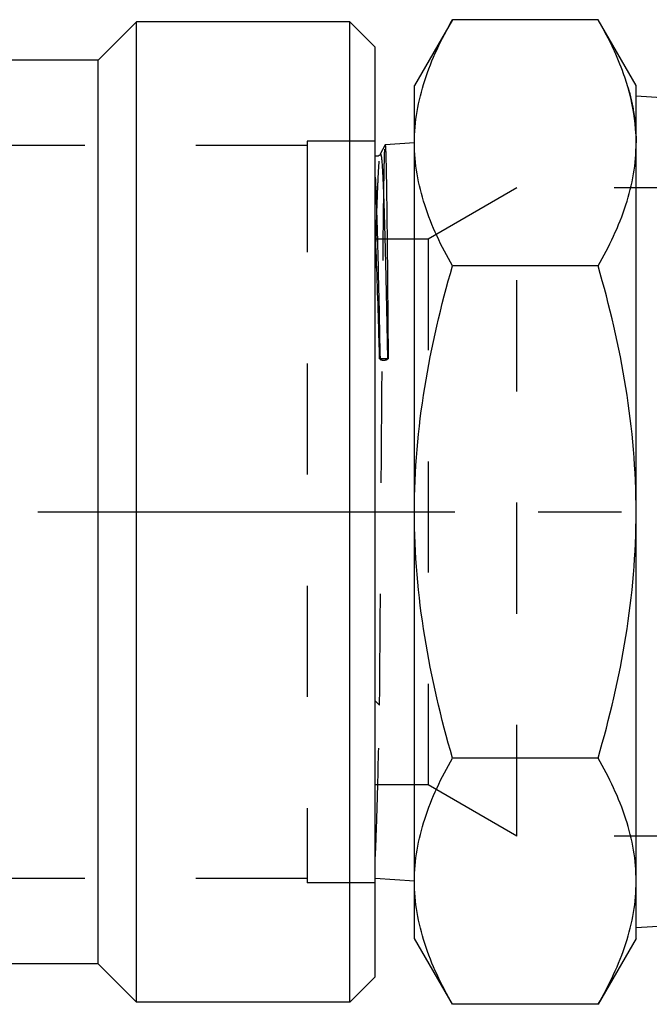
# Model space of a CAD drawing. Header units: millimetres. Extents: x 423 to 577, y 464 to 541.
# Tile 2 of 11: x 500 to 537, y 464 to 522. Entities that reach past the tile are written whole.
import ezdxf

# ---------------------------------------------------------------- set-up
doc = ezdxf.new("R2010")
doc.units = ezdxf.units.MM
doc.header["$LTSCALE"] = 65.185185
doc.linetypes.add('CENTER', pattern=[0.6, 0.375, -0.075, 0.075, -0.075])
doc.linetypes.add('HIDDEN', pattern=[0.2, 0.1, -0.1])
for name, color, linetype in [('ACHSEN_S', 7, 'CONTINUOUS'), ('FASEN', 7, 'CONTINUOUS'), ('KOERPER', 7, 'CONTINUOUS'), ('KONST.EL_MIT_GEO', 7, 'CONTINUOUS')]:
    doc.layers.add(name, color=color, linetype=linetype)

msp = doc.modelspace()

# ---------------------------------------------------------------- linework, layer by layer
at = {"layer": 'ACHSEN_S', "color": 2, "linetype": 'CENTER'}
msp.add_line((422.85, 493.034), (577.15, 493.034), dxfattribs=at)
at = {"layer": 'FASEN', "color": 7, "linetype": 'Continuous'}
for p, q in [((519.35, 464.284), (519.35, 521.784)), ((520.85, 520.284), (519.35, 521.784)), ((520.85, 465.784), (520.85, 520.283)), ((520.85, 465.784), (519.35, 464.284))]:
    msp.add_line(p, q, dxfattribs=at)
at = {"layer": 'KOERPER', "color": 7, "linetype": 'Continuous'}
for p, q in [((506.85, 521.784), (504.6, 519.534)), ((506.85, 464.284), (506.85, 521.784)), ((519.35, 521.784), (506.85, 521.784)), ((504.6, 519.534), (445.204, 519.534)), ((504.6, 466.534), (504.6, 519.534)), ((504.6, 466.534), (444.1, 466.534)), ((506.85, 464.284), (504.6, 466.534)), ((519.35, 464.284), (506.85, 464.284))]:
    msp.add_line(p, q, dxfattribs=at)
at = {"layer": 'KONST.EL_MIT_GEO', "color": 7, "linetype": 'Continuous'}
for p, q in [((525.383, 521.901), (523.15, 518.034)), ((533.917, 521.901), (525.383, 521.901)), ((536.15, 518.034), (533.917, 521.901)), ((523.15, 468.034), (523.15, 518.034)), ((536.15, 468.034), (536.15, 518.034)), ((539.033, 517.229), (536.15, 517.42)), ((521.43, 514.557), (521.147, 514.013)), ((523.15, 514.673), (521.432, 514.559)), ((520.956, 509.718), (520.962, 509.517)), ((533.917, 507.468), (525.383, 507.468)), ((521.608, 502.024), (521.109, 502.01)), ((533.917, 478.6), (525.383, 478.6)), ((523.15, 471.395), (520.85, 471.547)), ((538.063, 468.774), (536.15, 468.647)), ((525.383, 464.166), (523.15, 468.034)), ((536.15, 468.034), (533.917, 464.166)), ((533.917, 464.166), (525.383, 464.166))]:
    msp.add_line(p, q, dxfattribs=at)
at = {"layer": 'KONST.EL_MIT_GEO', "color": 8, "linetype": 'HIDDEN'}
for p, q in [((516.85, 514.534), (486.35, 514.534)), ((520.85, 514.784), (516.85, 514.784)), ((516.85, 514.784), (516.85, 471.284)), ((520.85, 471.284), (520.85, 514.784)), ((521.43, 514.557), (521.432, 514.559)), ((529.15, 512.034), (523.954, 509.034)), ((554.418, 512.034), (529.15, 512.034)), ((529.15, 474.034), (529.15, 512.034)), ((523.954, 509.034), (520.85, 509.034)), ((523.954, 509.034), (523.954, 477.034)), ((521.109, 502.01), (521.129, 501.994)), ((521.57, 502.024), (521.571, 501.994)), ((521.571, 501.994), (521.608, 502.024)), ((520.85, 481.97), (521.104, 481.713)), ((523.954, 477.034), (520.85, 477.034)), ((529.15, 474.034), (523.954, 477.034)), ((554.418, 474.034), (529.15, 474.034)), ((516.85, 471.534), (486.35, 471.534)), ((520.85, 471.284), (516.85, 471.284))]:
    msp.add_line(p, q, dxfattribs=at)
at = {"layer": 'KONST.EL_MIT_GEO', "color": 7, "linetype": 'Continuous'}
msp.add_lwpolyline([(521.147, 514.013), (521.142, 514.005), (521.131, 513.988), (521.111, 513.965), (521.075, 513.934), (521.023, 513.907), (520.965, 513.893), (520.904, 513.894), (520.85, 513.909)], dxfattribs=at)
for points, knots in [([(523.15, 514.684), (523.15, 515.296), (523.257, 516.535), (523.881, 519.01), (524.729, 520.768), (525.383, 521.901)], [0, 0, 0, 0, 0.240576, 0.485848, 1, 1, 1, 1]), ([(535.679, 517.904), (535.581, 518.245), (535.121, 519.63), (534.469, 520.945), (533.917, 521.901)], [0, 0, 0, 0, 0.243182, 1, 1, 1, 1]), ([(536.15, 514.684), (536.15, 514.954), (536.11, 516.04), (535.905, 517.119), (535.679, 517.904)], [0, 0, 0, 0, 0.247871, 1, 1, 1, 1]), ([(521.432, 514.559), (521.437, 514.559), (521.438, 514.531), (521.445, 514.499), (521.449, 514.426), (521.455, 514.334), (521.46, 514.211), (521.468, 513.995), (521.477, 513.658), (521.488, 513.176), (521.499, 512.591), (521.51, 511.908), (521.521, 511.128), (521.531, 510.257), (521.547, 508.924), (521.565, 507.066), (521.587, 504.632), (521.601, 502.92), (521.608, 502.024)], [0, 0, 0, 0, 0.001149, 0.00442, 0.009852, 0.017446, 0.027199, 0.039095, 0.069256, 0.107785, 0.15448, 0.20911, 0.271393, 0.341017, 0.417626, 0.590217, 0.785664, 1, 1, 1, 1]), ([(525.383, 507.468), (524.729, 508.6), (523.881, 510.359), (523.257, 512.834), (523.15, 514.072), (523.15, 514.684)], [0, 0, 0, 0, 0.514153, 0.759424, 1, 1, 1, 1]), ([(533.917, 507.468), (534.571, 508.6), (535.419, 510.359), (536.043, 512.834), (536.15, 514.072), (536.15, 514.684)], [0, 0, 0, 0, 0.514153, 0.759424, 1, 1, 1, 1]), ([(521.147, 514.013), (521.15, 514.018), (521.162, 514.032), (521.18, 513.998), (521.189, 513.958), (521.203, 513.884), (521.215, 513.786), (521.228, 513.659), (521.241, 513.505), (521.26, 513.246), (521.283, 512.857), (521.309, 512.311), (521.335, 511.664), (521.372, 510.61), (521.417, 509.068), (521.469, 506.975), (521.52, 504.589), (521.554, 502.906), (521.57, 502.024)], [0, 0, 0, 0, 0.001482, 0.003216, 0.007022, 0.01307, 0.021382, 0.031956, 0.044786, 0.059857, 0.096632, 0.142087, 0.195977, 0.258011, 0.405149, 0.580381, 0.780049, 1, 1, 1, 1]), ([(520.85, 512.667), (520.86, 512.47), (520.903, 511.488), (520.933, 510.504), (520.956, 509.718)], [0, 0, 0, 0, 0.200377, 1, 1, 1, 1]), ([(521.109, 502.01), (521.088, 502.734), (521.012, 505.301), (520.927, 507.868), (520.85, 509.711)], [0, 0, 0, 0, 0.281833, 1, 1, 1, 1]), ([(520.962, 509.517), (520.977, 508.981), (521.041, 506.473), (521.092, 503.966), (521.129, 501.994)], [0, 0, 0, 0, 0.213838, 1, 1, 1, 1]), ([(523.15, 493.034), (523.15, 495.474), (523.576, 500.361), (524.706, 505.122), (525.383, 507.468)], [0, 0, 0, 0, 0.499896, 1, 1, 1, 1]), ([(536.15, 493.034), (536.15, 495.474), (535.724, 500.361), (534.594, 505.122), (533.917, 507.468)], [0, 0, 0, 0, 0.499896, 1, 1, 1, 1]), ([(525.383, 478.6), (524.706, 480.945), (523.576, 485.706), (523.15, 490.594), (523.15, 493.034)], [0, 0, 0, 0, 0.500104, 1, 1, 1, 1]), ([(533.917, 478.6), (534.594, 480.945), (535.724, 485.706), (536.15, 490.594), (536.15, 493.034)], [0, 0, 0, 0, 0.500104, 1, 1, 1, 1]), ([(523.15, 471.383), (523.15, 471.995), (523.257, 473.234), (523.881, 475.709), (524.729, 477.467), (525.383, 478.6)], [0, 0, 0, 0, 0.240576, 0.485848, 1, 1, 1, 1]), ([(536.15, 471.383), (536.15, 471.995), (536.043, 473.234), (535.419, 475.709), (534.571, 477.467), (533.917, 478.6)], [0, 0, 0, 0, 0.240576, 0.485848, 1, 1, 1, 1]), ([(525.383, 464.166), (524.729, 465.299), (523.881, 467.058), (523.257, 469.533), (523.15, 470.771), (523.15, 471.383)], [0, 0, 0, 0, 0.514153, 0.759424, 1, 1, 1, 1]), ([(533.917, 464.166), (534.571, 465.299), (535.419, 467.058), (536.043, 469.533), (536.15, 470.771), (536.15, 471.383)], [0, 0, 0, 0, 0.514153, 0.759424, 1, 1, 1, 1])]:
    msp.add_open_spline(points, degree=3, knots=knots, dxfattribs=at)
at = {"layer": 'KONST.EL_MIT_GEO', "color": 8, "linetype": 'HIDDEN'}
for points, knots in [([(535.679, 517.904), (535.81, 517.447), (536.056, 516.386), (536.15, 515.296), (536.15, 514.684)], [0, 0, 0, 0, 0.436952, 1, 1, 1, 1]), ([(521.104, 481.713), (521.119, 483.434), (521.146, 487.02), (521.186, 492.482), (521.219, 497.126), (521.246, 500.764), (521.266, 503.322), (521.286, 505.701), (521.306, 507.86), (521.326, 509.762), (521.344, 511.17), (521.358, 512.143), (521.368, 512.75), (521.378, 513.271), (521.388, 513.704), (521.398, 514.048), (521.408, 514.3), (521.415, 514.453), (521.424, 514.527), (521.426, 514.55), (521.43, 514.557)], [0, 0, 0, 0, 0.157228, 0.327472, 0.498929, 0.581379, 0.659718, 0.73258, 0.798698, 0.856923, 0.906244, 0.927292, 0.945805, 0.961704, 0.974919, 0.985392, 0.993081, 0.997952, 0.999327, 1, 1, 1, 1]), ([(520.85, 507.095), (520.862, 507.592), (520.885, 508.535), (520.922, 509.867), (520.959, 511.028), (520.995, 512.007), (521.031, 512.795), (521.062, 513.328), (521.089, 513.653), (521.106, 513.82), (521.124, 513.934), (521.137, 513.994), (521.147, 514.013)], [0, 0, 0, 0, 0.215553, 0.40847, 0.576668, 0.718549, 0.832731, 0.91812, 0.949763, 0.973958, 0.990682, 1, 1, 1, 1]), ([(521.129, 501.994), (521.155, 501.973), (521.231, 501.947), (521.35, 501.933), (521.469, 501.947), (521.545, 501.973), (521.571, 501.994)], [0, 0, 0, 0, 0.21875, 0.5, 0.78125, 1, 1, 1, 1]), ([(520.85, 472.673), (520.876, 473.167), (520.923, 474.341), (521.013, 477.354), (521.067, 479.874), (521.104, 481.713)], [0, 0, 0, 0, 0.16384, 0.389875, 1, 1, 1, 1])]:
    msp.add_open_spline(points, degree=3, knots=knots, dxfattribs=at)

doc.saveas('drawing.dxf')
